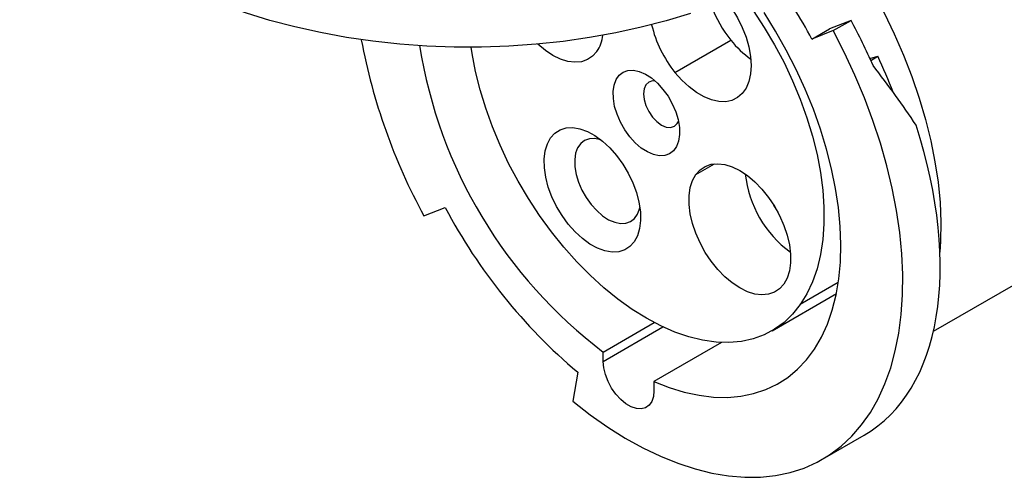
# Model space of a CAD drawing. Header units: inches. Extents: x 0 to 33.6, y 0 to 25.5.
# Tile 4 of 6: x 24.3 to 29.7, y 18.6 to 21.1. Entities that reach past the tile are written whole.
import ezdxf

# ---------------------------------------------------------------- set-up
doc = ezdxf.new("R2010")
doc.units = ezdxf.units.IN
doc.header["$LTSCALE"] = 3
doc.header["$MEASUREMENT"] = 0

msp = doc.modelspace()

# ---------------------------------------------------------------- linework, layer by layer
for p, q in [((28.8314, 21.0899), (28.7141, 21.0439)), ((28.734, 21.0336), (28.8314, 21.0899)), ((28.6166, 20.9877), (28.7141, 21.0439)), ((28.734, 21.0336), (28.6166, 20.9877)), ((27.8661, 20.805), (28.1723, 20.9818)), ((28.9344, 20.8815), (28.9787, 20.8928)), ((28.9395, 20.8702), (28.9787, 20.8928)), ((27.9807, 20.2448), (28.0826, 20.3036)), ((29.2831, 19.3859), (30.7087, 20.2088)), ((26.4901, 20.0182), (26.6074, 20.0642)), ((28.7614, 19.6526), (28.5533, 19.5325)), ((28.3984, 19.3888), (28.7508, 19.5923)), ((27.4728, 19.2722), (27.7522, 19.4334)), ((27.4728, 19.2207), (27.8, 19.4096)), ((28.1207, 19.3247), (27.7512, 19.1115)), ((27.4728, 19.2207), (27.4728, 19.2722)), ((27.3331, 19.1614), (27.3065, 19.0026)), ((27.7512, 19.1115), (27.7512, 19.06)), ((28.6749, 18.6847), (28.903, 18.8164))]:
    msp.add_line(p, q)
at = {"flags": 128}
for points in [[(25.646, 21.0895), (25.5169, 21.129), (25.3921, 21.173), (25.272, 21.2211), (25.1571, 21.2733), (25.0478, 21.3293), (24.9444, 21.389), (24.8474, 21.4521), (24.757, 21.5184), (24.6736, 21.5877), (24.5974, 21.6597), (24.5288, 21.7343), (24.468, 21.811), (24.4152, 21.8897), (24.3706, 21.9701), (24.3343, 22.0518), (24.3065, 22.1347), (24.2873, 22.2183), (24.2767, 22.3025), (24.2745, 22.3632)], [(28.7567, 21.5534), (28.8178, 21.4649), (28.8869, 21.3564), (28.952, 21.2451), (29.0125, 21.1315), (29.0684, 21.0161), (29.1192, 20.8994), (29.1648, 20.782), (29.205, 20.6644), (29.2396, 20.547), (29.2685, 20.4305), (29.2914, 20.3155), (29.3083, 20.2023), (29.3192, 20.0915), (29.3239, 19.9837), (29.3225, 19.8793), (29.3187, 19.8188)], [(28.2288, 21.2344), (28.2302, 21.2325), (28.2948, 21.1438), (28.3556, 21.0514), (28.4122, 20.9559), (28.4642, 20.8581), (28.5113, 20.7584), (28.5533, 20.6576), (28.5898, 20.5563), (28.6205, 20.4552), (28.6454, 20.3549), (28.6641, 20.2561), (28.6767, 20.1594), (28.683, 20.0655), (28.683, 19.9748), (28.6767, 19.8882), (28.6641, 19.806), (28.6454, 19.7289), (28.6205, 19.6573), (28.5898, 19.5917), (28.5533, 19.5325)], [(28.1444, 21.2011), (28.1788, 21.1542), (28.2093, 21.1039), (28.2353, 21.0513), (28.2561, 20.9977), (28.2713, 20.9442), (28.2805, 20.892), (28.2836, 20.8423), (28.2805, 20.7962), (28.2713, 20.7547), (28.2561, 20.7188), (28.2353, 20.6892), (28.2093, 20.6666), (28.1788, 20.6515), (28.1444, 20.6443), (28.107, 20.6451), (28.0672, 20.6539), (28.0261, 20.6704), (27.9845, 20.6945), (27.9433, 20.7254), (27.9035, 20.7625), (27.8661, 20.805)], [(27.9506, 21.1282), (27.818, 21.0877), (27.6815, 21.052), (27.5413, 21.0211), (27.3982, 20.9953), (27.2527, 20.9745), (27.1052, 20.9589), (26.9563, 20.9485), (26.8066, 20.9433), (26.6567, 20.9435), (26.507, 20.9489), (26.3582, 20.9595), (26.2108, 20.9754), (26.0654, 20.9964), (25.9224, 21.0225), (25.7824, 21.0535), (25.646, 21.0895)], [(27.7512, 19.1115), (27.8349, 19.0784), (27.9174, 19.053), (27.9983, 19.0354), (28.0771, 19.0257), (28.1535, 19.0239), (28.227, 19.0301), (28.2972, 19.0443), (28.3638, 19.0662), (28.4264, 19.096), (28.4847, 19.1333), (28.5384, 19.1779), (28.5872, 19.2298), (28.6308, 19.2885), (28.669, 19.3537), (28.7016, 19.4252), (28.7285, 19.5025), (28.7494, 19.5852), (28.7643, 19.6729), (28.773, 19.7651), (28.7757, 19.8613), (28.7721, 19.9611), (28.7625, 20.0639), (28.7467, 20.1691), (28.7249, 20.2762), (28.6972, 20.3846), (28.6638, 20.4938), (28.6247, 20.6032), (28.5804, 20.7121), (28.5309, 20.8201), (28.4765, 20.9265), (28.4175, 21.0307), (28.3543, 21.1323)], [(27.3065, 19.0026), (27.4016, 18.9286), (27.4975, 18.8611), (27.5939, 18.8006), (27.6904, 18.7471), (27.7865, 18.701), (27.8819, 18.6624), (27.9763, 18.6314), (28.0691, 18.6083), (28.16, 18.5931), (28.2487, 18.5858), (28.3347, 18.5865), (28.4178, 18.5952), (28.4976, 18.6119), (28.5737, 18.6365), (28.6458, 18.6688), (28.7137, 18.7088), (28.7771, 18.7563), (28.8356, 18.8111), (28.8891, 18.8729), (28.9374, 18.9415), (28.9802, 19.0167), (29.0173, 19.0981), (29.0487, 19.1854), (29.0741, 19.2782), (29.0935, 19.3761), (29.1068, 19.4788), (29.114, 19.5858), (29.115, 19.6966), (29.1097, 19.8109), (29.0983, 19.9281), (29.0808, 20.0478), (29.0573, 20.1695), (29.0277, 20.2926), (28.9924, 20.4167), (28.9513, 20.5412), (28.9048, 20.6657), (28.8529, 20.7896), (28.7959, 20.9124), (28.734, 21.0336)], [(28.5533, 19.5325), (28.5113, 19.4801), (28.4642, 19.4349), (28.4122, 19.3971), (28.3556, 19.367), (28.2948, 19.3448), (28.2302, 19.3306), (28.1623, 19.3245), (28.0914, 19.3266), (28.018, 19.3368), (27.9426, 19.3551), (27.8658, 19.3814), (27.7879, 19.4154), (27.7095, 19.457), (27.6311, 19.5059), (27.5532, 19.5618), (27.4763, 19.6243), (27.4009, 19.693), (27.3276, 19.7675), (27.2567, 19.8473), (27.1887, 19.9318), (27.1241, 20.0206), (27.0633, 20.113), (27.0068, 20.2084), (26.9547, 20.3063), (26.9076, 20.4059), (26.8656, 20.5067), (26.8292, 20.608), (26.7984, 20.7091), (26.7736, 20.8094), (26.7548, 20.9082), (26.7496, 20.9428)], [(27.4382, 20.9196), (27.4148, 20.8934), (27.3865, 20.8745), (27.354, 20.8634), (27.3179, 20.8601), (27.2792, 20.8649), (27.2386, 20.8777), (27.1971, 20.898), (27.1557, 20.9256), (27.1151, 20.9597), (27.115, 20.9598)], [(27.6183, 20.4525), (27.5908, 20.4908), (27.5674, 20.5322), (27.5488, 20.5753), (27.5357, 20.6187), (27.5285, 20.6608), (27.5275, 20.7002), (27.5326, 20.7356), (27.5438, 20.7658), (27.5606, 20.7898), (27.5825, 20.8066), (27.6087, 20.8158), (27.6384, 20.8171), (27.6705, 20.8104), (27.7039, 20.7959), (27.7374, 20.7741), (27.7701, 20.7458), (27.8006, 20.7119)], [(27.7577, 20.7574), (27.7436, 20.7577), (27.7231, 20.7514), (27.7074, 20.7369), (27.6975, 20.715), (27.6942, 20.6874), (27.6975, 20.656), (27.7074, 20.6227), (27.7231, 20.59), (27.7436, 20.5601)], [(27.8006, 20.7119), (27.8281, 20.6736), (27.8515, 20.6322), (27.8701, 20.5891), (27.8832, 20.5457), (27.8904, 20.5036), (27.8915, 20.4641), (27.8863, 20.4287), (27.8751, 20.3985), (27.8583, 20.3746), (27.8364, 20.3577), (27.8102, 20.3485), (27.7805, 20.3472), (27.7485, 20.354), (27.7151, 20.3685), (27.6815, 20.3903), (27.6489, 20.4186), (27.6183, 20.4525)], [(27.7436, 20.5601), (27.7674, 20.5349), (27.793, 20.5163), (27.8186, 20.5054), (27.8424, 20.503), (27.8629, 20.5094), (27.8786, 20.5239), (27.8853, 20.5364)], [(27.2814, 19.9732), (27.2472, 20.0201), (27.2171, 20.0704), (27.1919, 20.123), (27.1721, 20.1766), (27.1582, 20.2298), (27.1507, 20.2812), (27.1496, 20.3298), (27.155, 20.3742), (27.1668, 20.4133), (27.1846, 20.4462), (27.2081, 20.4722), (27.2367, 20.4904), (27.2696, 20.5006), (27.3061, 20.5024), (27.3452, 20.4958), (27.386, 20.481), (27.4275, 20.4583), (27.4687, 20.4283), (27.5085, 20.3917), (27.5459, 20.3495)], [(27.4595, 20.4357), (27.4585, 20.436), (27.4267, 20.4427), (27.3972, 20.4414), (27.3712, 20.4323), (27.3495, 20.4155), (27.3328, 20.3918), (27.3217, 20.3618), (27.3166, 20.3267), (27.3176, 20.2875), (27.3248, 20.2457), (27.3378, 20.2027), (27.3562, 20.1599), (27.3795, 20.1188), (27.4067, 20.0808)], [(27.5459, 20.3495), (27.5801, 20.3026), (27.6102, 20.2522), (27.6355, 20.1996), (27.6553, 20.1461), (27.6691, 20.0929), (27.6767, 20.0414), (27.6778, 19.9929), (27.6724, 19.9485), (27.6606, 19.9093), (27.6427, 19.8764), (27.6192, 19.8505), (27.5906, 19.8322), (27.5577, 19.822), (27.5212, 19.8202), (27.4821, 19.8268), (27.4413, 19.8416), (27.3998, 19.8643), (27.3587, 19.8943), (27.3189, 19.9309), (27.2814, 19.9732)], [(27.9807, 20.2448), (28.0041, 20.2709), (28.0324, 20.2898), (28.065, 20.301), (28.101, 20.3042), (28.1397, 20.2994), (28.1803, 20.2867), (28.2218, 20.2663), (28.2633, 20.2388), (28.3038, 20.2047), (28.3426, 20.1648), (28.3786, 20.1199), (28.4111, 20.0712), (28.4394, 20.0196), (28.4629, 19.9664), (28.4809, 19.9127), (28.4932, 19.8597), (28.4994, 19.8086), (28.4994, 19.7606), (28.4932, 19.7166), (28.4809, 19.6778), (28.4629, 19.6449)], [(28.4629, 19.6449), (28.4394, 19.6188), (28.4111, 19.5999), (28.3786, 19.5887), (28.3426, 19.5855), (28.3038, 19.5903), (28.2633, 19.603), (28.2218, 19.6234), (28.1803, 19.6509), (28.1397, 19.685), (28.101, 19.7249), (28.065, 19.7698), (28.0324, 19.8185), (28.0041, 19.8701), (27.9807, 19.9233), (27.9626, 19.977), (27.9504, 20.03), (27.9442, 20.0811), (27.9442, 20.1291), (27.9504, 20.1731), (27.9626, 20.2119), (27.9807, 20.2448)], [(27.4067, 20.0808), (27.4371, 20.0472), (27.4694, 20.0191), (27.5028, 19.9975), (27.5359, 19.9831), (27.5677, 19.9764), (27.5971, 19.9776), (27.6232, 19.9868), (27.6449, 20.0035), (27.6616, 20.0273), (27.6727, 20.0573), (27.6742, 20.0638)], [(28.4072, 20.0777), (28.4122, 20.0681), (28.4295, 20.039)], [(27.7512, 19.06), (27.7482, 19.0284), (27.7392, 19.0016), (27.7246, 18.9809), (27.7052, 18.9672), (27.6816, 18.961), (27.655, 18.9627), (27.6266, 18.9721), (27.5975, 18.9889), (27.569, 19.0123), (27.5424, 19.0414), (27.5189, 19.0747), (27.4994, 19.1109), (27.4849, 19.1484), (27.4759, 19.1856), (27.4728, 19.2207)]]:
    msp.add_lwpolyline(points, dxfattribs=at)
for centre, radius, start, end in [((25.7197, 19.4337), 3.2874, 28.2103, 35.073), ((28.696, 21.4017), 0.6712, 200.3178, 218.7267), ((28.3677, 21.2123), 0.6461, 193.073, 219.0778), ((25.6346, 19.3816), 3.6246, 23.7666, 28.1187), ((27.2587, 21.0381), 0.2152, 326.5634, 351.916), ((29.3904, 21.5932), 3.3004, 190.6385, 208.5038), ((29.0578, 21.3633), 2.6239, 189.0353, 232.8393), ((28.5959, 21.3162), 0.5397, 218.2947, 234.4527), ((28.8648, 20.3161), 0.6174, 186.3696, 233.625), ((29.2816, 21.4708), 3.0215, 207.7445, 229.8447)]:
    msp.add_arc(centre, radius, start, end)
for centre, major_axis, ratio, start_param, end_param in [((27.8167, 20.6441), (-1.0464, 1.7369), 0.564533, 4.412897, 4.520579), ((28.0175, 20.76), (-1.5015, 1.5793), 0.349555, 4.244468, 4.441044), ((27.8167, 20.6441), (-1.0972, 1.8213), 0.564533, 3.131055, 4.31801)]:
    msp.add_ellipse(centre, major_axis=major_axis, ratio=ratio, start_param=start_param, end_param=end_param)

doc.saveas('drawing.dxf')
